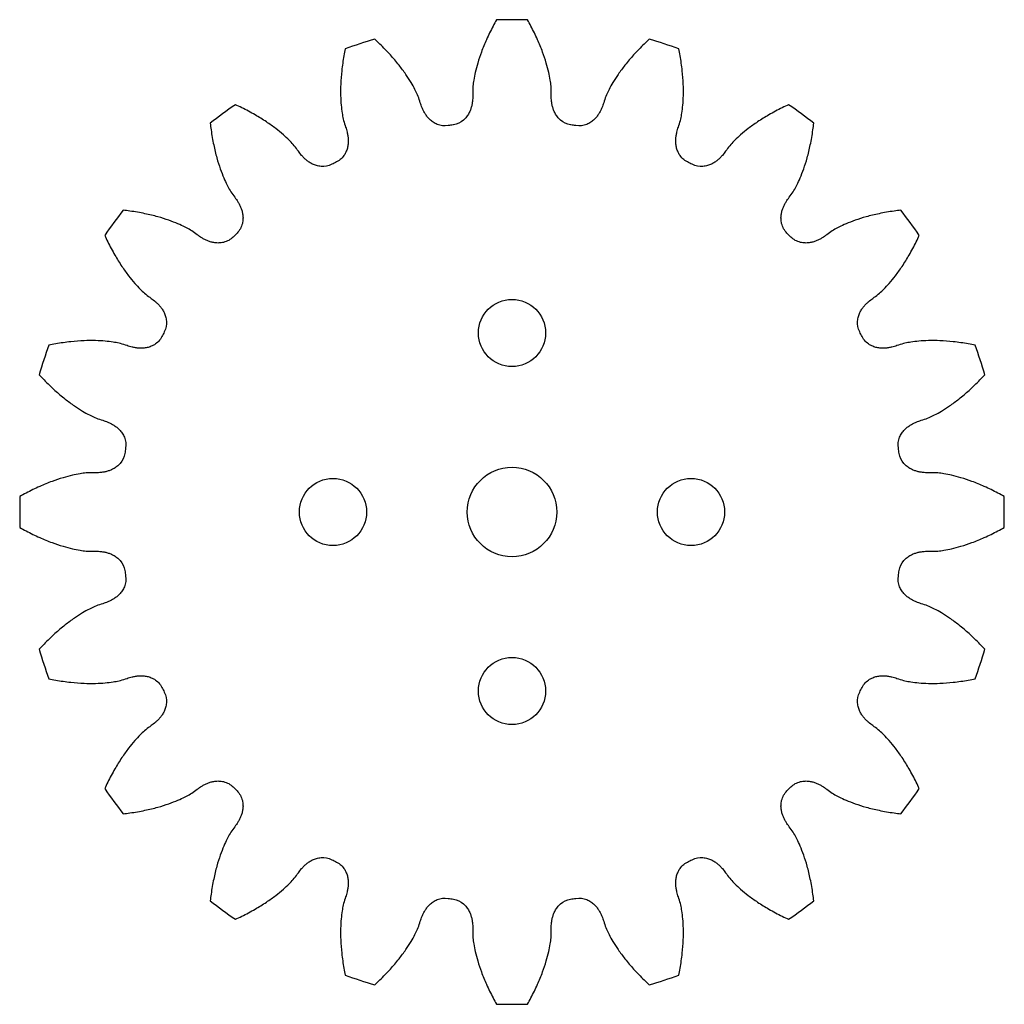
# Model space of a CAD drawing. Header units: millimetres. Extents: x -22 to 22, y -22 to 22.
import ezdxf

# ---------------------------------------------------------------- set-up
doc = ezdxf.new("R2010")
doc.units = ezdxf.units.MM

msp = doc.modelspace()

# ---------------------------------------------------------------- linework, layer by layer
at = {"color": 7, "linetype": 'Continuous', "lineweight": 25}
for p, q in [((-1.755, 18.738), (-1.754, 18.657)), ((1.754, 18.657), (1.755, 18.738)), ((-4.097, 18.286), (-4.121, 18.363)), ((4.121, 18.363), (4.097, 18.286)), ((-7.46, 17.279), (-7.434, 17.202)), ((-2.618, 17.303), (-2.626, 17.302)), ((2.626, 17.302), (2.618, 17.303)), ((7.434, 17.202), (7.46, 17.279)), ((-9.547, 16.125), (-9.594, 16.191)), ((9.594, 16.191), (9.547, 16.125)), ((-12.434, 14.128), (-12.386, 14.063)), ((12.386, 14.063), (12.434, 14.128)), ((-14.063, 12.386), (-14.128, 12.434)), ((14.128, 12.434), (14.063, 12.386)), ((-16.191, 9.594), (-16.125, 9.547)), ((16.125, 9.547), (16.191, 9.594)), ((-17.202, 7.434), (-17.279, 7.46)), ((17.279, 7.46), (17.202, 7.434)), ((-18.363, 4.121), (-18.286, 4.097)), ((18.286, 4.097), (18.363, 4.121)), ((-18.657, 1.754), (-18.738, 1.755)), ((18.738, 1.755), (18.657, 1.754)), ((-18.738, -1.755), (-18.657, -1.754)), ((18.657, -1.754), (18.738, -1.755)), ((-18.286, -4.097), (-18.363, -4.121)), ((18.363, -4.121), (18.286, -4.097)), ((-17.279, -7.46), (-17.202, -7.434)), ((17.202, -7.434), (17.279, -7.46)), ((-16.125, -9.547), (-16.191, -9.594)), ((16.191, -9.594), (16.125, -9.547)), ((-14.128, -12.434), (-14.063, -12.386)), ((14.063, -12.386), (14.128, -12.434)), ((-12.386, -14.063), (-12.434, -14.128)), ((12.434, -14.128), (12.386, -14.063)), ((-9.594, -16.191), (-9.547, -16.125)), ((9.547, -16.125), (9.594, -16.191)), ((-7.434, -17.202), (-7.46, -17.279)), ((7.46, -17.279), (7.434, -17.202)), ((-4.121, -18.363), (-4.097, -18.286)), ((4.097, -18.286), (4.121, -18.363)), ((-1.754, -18.657), (-1.755, -18.738)), ((1.755, -18.738), (1.754, -18.657))]:
    msp.add_line(p, q, dxfattribs=at)
for centre, radius in [((0, 8), 1.5), ((0, 0), 2), ((-8, 0), 1.5), ((8, 0), 1.5), ((0, -8), 1.5)]:
    msp.add_circle(centre, radius, dxfattribs=at)
for radius, start, end in [(22, 88.1902, 91.8098), (22, 106.1902, 109.8098), (22, 70.1902, 73.8098), (22, 124.1902, 127.8098), (22, 52.1902, 55.8098), (17.5, 98.6313, 99.3962), (17.5, 80.6038, 81.3687), (17.5, 116.6038, 117.3962), (17.5, 62.6038, 63.3962), (22, 142.1902, 145.8098), (22, 34.1902, 37.8098), (17.5, 134.6038, 135.3962), (17.5, 44.6038, 45.3962), (17.5, 152.6038, 153.3962), (17.5, 26.6038, 27.3962), (22, 160.1902, 163.8098), (22, 16.1902, 19.8098), (17.5, 170.6038, 171.3962), (17.5, 8.6038, 9.3962), (22, 178.1902, 181.8098), (22, 358.1902, 1.8098), (17.5, 188.6038, 189.3962), (17.5, 350.6038, 351.3962), (22, 196.1902, 199.8098), (22, 340.1902, 343.8098), (17.5, 206.6038, 207.3962), (17.5, 332.6038, 333.3962), (17.5, 224.6038, 225.3962), (17.5, 314.6038, 315.3962), (22, 214.1902, 217.8098), (22, 322.1902, 325.8098), (17.5, 242.6038, 243.3962), (17.5, 296.6038, 297.3962), (22, 232.1902, 235.8098), (17.5, 260.6038, 261.3962), (17.5, 278.6038, 279.3962), (22, 304.1902, 307.8098), (22, 250.1902, 253.8098), (22, 286.1902, 289.8098), (22, 268.1902, 271.8098)]:
    msp.add_arc((0, 0), radius, start, end, dxfattribs=at)
for points, knots in [([(-0.695, 21.989), (-0.746, 21.899), (-0.905, 21.609), (-1.138, 21.133), (-1.365, 20.581), (-1.53, 20.092), (-1.641, 19.673), (-1.709, 19.327), (-1.748, 19.024), (-1.758, 18.836), (-1.755, 18.738)], [0.2721397, 0.2721397, 0.2721397, 0.2721397, 0.3379093, 0.4810059, 0.6068639, 0.7154832, 0.8068638, 0.8810058, 0.9379092, 1, 1, 1, 1]), ([(1.755, 18.738), (1.758, 18.836), (1.748, 19.024), (1.709, 19.327), (1.641, 19.673), (1.53, 20.092), (1.365, 20.581), (1.138, 21.133), (0.905, 21.609), (0.746, 21.899), (0.695, 21.989)], [0, 0, 0, 0, 0.0620908, 0.1189942, 0.1931362, 0.2845168, 0.3931361, 0.5189941, 0.6620907, 0.7278603, 0.7278603, 0.7278603, 0.7278603]), ([(-4.121, 18.363), (-4.148, 18.458), (-4.216, 18.634), (-4.347, 18.91), (-4.518, 19.217), (-4.754, 19.582), (-5.061, 19.995), (-5.448, 20.451), (-5.817, 20.831), (-6.058, 21.057), (-6.134, 21.128)], [0, 0, 0, 0, 0.0620908, 0.1189942, 0.1931362, 0.2845168, 0.3931361, 0.5189941, 0.6620907, 0.7278603, 0.7278603, 0.7278603, 0.7278603]), ([(6.134, 21.128), (6.058, 21.057), (5.817, 20.831), (5.448, 20.451), (5.061, 19.995), (4.754, 19.582), (4.518, 19.217), (4.347, 18.91), (4.216, 18.634), (4.148, 18.458), (4.121, 18.363)], [0.2721397, 0.2721397, 0.2721397, 0.2721397, 0.3379093, 0.4810059, 0.6068639, 0.7154832, 0.8068638, 0.8810058, 0.9379092, 1, 1, 1, 1]), ([(-7.456, 20.698), (-7.477, 20.596), (-7.538, 20.272), (-7.613, 19.747), (-7.658, 19.152), (-7.664, 18.636), (-7.64, 18.203), (-7.598, 17.853), (-7.542, 17.553), (-7.493, 17.371), (-7.46, 17.279)], [0.2721397, 0.2721397, 0.2721397, 0.2721397, 0.3379093, 0.4810059, 0.6068639, 0.7154832, 0.8068638, 0.8810058, 0.9379092, 1, 1, 1, 1]), ([(7.46, 17.279), (7.493, 17.371), (7.542, 17.553), (7.598, 17.853), (7.64, 18.203), (7.664, 18.636), (7.658, 19.152), (7.613, 19.747), (7.538, 20.272), (7.477, 20.596), (7.456, 20.698)], [0, 0, 0, 0, 0.0620908, 0.1189942, 0.1931362, 0.2845168, 0.3931361, 0.5189941, 0.6620907, 0.7278603, 0.7278603, 0.7278603, 0.7278603]), ([(-1.754, 18.657), (-1.751, 18.579), (-1.756, 18.448), (-1.778, 18.268), (-1.809, 18.117), (-1.856, 17.964), (-1.926, 17.809), (-2.027, 17.651), (-2.233, 17.434), (-2.454, 17.329), (-2.618, 17.303)], [0, 0, 0, 0, 0.134072, 0.2208648, 0.3076255, 0.3966694, 0.4912579, 0.5957152, 0.7147963, 0.9952809, 0.9952809, 0.9952809, 0.9952809]), ([(2.618, 17.303), (2.454, 17.329), (2.233, 17.434), (2.027, 17.651), (1.926, 17.809), (1.856, 17.964), (1.809, 18.117), (1.778, 18.268), (1.756, 18.448), (1.751, 18.579), (1.754, 18.657)], [0.0047191, 0.0047191, 0.0047191, 0.0047191, 0.2852037, 0.4042848, 0.5087421, 0.6033306, 0.6923745, 0.7791352, 0.865928, 1, 1, 1, 1]), ([(-9.594, 16.191), (-9.649, 16.272), (-9.768, 16.419), (-9.978, 16.641), (-10.236, 16.88), (-10.572, 17.154), (-10.992, 17.453), (-11.501, 17.766), (-11.969, 18.014), (-12.268, 18.155), (-12.363, 18.198)], [0, 0, 0, 0, 0.0620908, 0.1189942, 0.1931362, 0.2845168, 0.3931361, 0.5189941, 0.6620907, 0.7278603, 0.7278603, 0.7278603, 0.7278603]), ([(-2.857, 17.265), (-3.021, 17.239), (-3.263, 17.271), (-3.526, 17.413), (-3.672, 17.533), (-3.786, 17.659), (-3.878, 17.789), (-3.954, 17.924), (-4.031, 18.088), (-4.075, 18.21), (-4.097, 18.286)], [0.0047191, 0.0047191, 0.0047191, 0.0047191, 0.2852037, 0.4042848, 0.5087421, 0.6033306, 0.6923745, 0.7791352, 0.865928, 1, 1, 1, 1]), ([(4.097, 18.286), (4.075, 18.21), (4.031, 18.088), (3.954, 17.924), (3.878, 17.789), (3.786, 17.659), (3.672, 17.533), (3.526, 17.413), (3.263, 17.271), (3.021, 17.239), (2.857, 17.265)], [0, 0, 0, 0, 0.134072, 0.2208648, 0.3076255, 0.3966694, 0.4912579, 0.5957152, 0.7147963, 0.9952809, 0.9952809, 0.9952809, 0.9952809]), ([(12.363, 18.198), (12.268, 18.155), (11.969, 18.014), (11.501, 17.766), (10.992, 17.453), (10.572, 17.154), (10.236, 16.88), (9.978, 16.641), (9.768, 16.419), (9.649, 16.272), (9.594, 16.191)], [0.2721397, 0.2721397, 0.2721397, 0.2721397, 0.3379093, 0.4810059, 0.6068639, 0.7154832, 0.8068638, 0.8810058, 0.9379092, 1, 1, 1, 1]), ([(-13.487, 17.381), (-13.475, 17.278), (-13.433, 16.95), (-13.343, 16.428), (-13.202, 15.848), (-13.048, 15.356), (-12.891, 14.951), (-12.743, 14.632), (-12.597, 14.363), (-12.494, 14.205), (-12.434, 14.128)], [0.2721397, 0.2721397, 0.2721397, 0.2721397, 0.3379093, 0.4810059, 0.6068639, 0.7154832, 0.8068638, 0.8810058, 0.9379092, 1, 1, 1, 1]), ([(-7.434, 17.202), (-7.407, 17.128), (-7.371, 17.003), (-7.336, 16.825), (-7.319, 16.671), (-7.317, 16.512), (-7.335, 16.342), (-7.383, 16.16), (-7.511, 15.891), (-7.689, 15.722), (-7.837, 15.647)], [0, 0, 0, 0, 0.134072, 0.2208648, 0.3076255, 0.3966694, 0.4912579, 0.5957152, 0.7147963, 0.9952809, 0.9952809, 0.9952809, 0.9952809]), ([(7.837, 15.647), (7.689, 15.722), (7.511, 15.891), (7.383, 16.16), (7.335, 16.342), (7.317, 16.512), (7.319, 16.671), (7.336, 16.825), (7.371, 17.003), (7.407, 17.128), (7.434, 17.202)], [0.0047191, 0.0047191, 0.0047191, 0.0047191, 0.2852037, 0.4042848, 0.5087421, 0.6033306, 0.6923745, 0.7791352, 0.865928, 1, 1, 1, 1]), ([(12.434, 14.128), (12.494, 14.205), (12.597, 14.363), (12.743, 14.632), (12.891, 14.951), (13.048, 15.356), (13.202, 15.848), (13.343, 16.428), (13.433, 16.95), (13.475, 17.278), (13.487, 17.381)], [0, 0, 0, 0, 0.0620908, 0.1189942, 0.1931362, 0.2845168, 0.3931361, 0.5189941, 0.6620907, 0.7278603, 0.7278603, 0.7278603, 0.7278603]), ([(-8.052, 15.537), (-8.2, 15.462), (-8.441, 15.417), (-8.735, 15.471), (-8.91, 15.54), (-9.057, 15.625), (-9.185, 15.72), (-9.3, 15.824), (-9.423, 15.957), (-9.503, 16.06), (-9.547, 16.125)], [0.0047191, 0.0047191, 0.0047191, 0.0047191, 0.2852037, 0.4042848, 0.5087421, 0.6033306, 0.6923745, 0.7791352, 0.865928, 1, 1, 1, 1]), ([(9.547, 16.125), (9.503, 16.06), (9.423, 15.957), (9.3, 15.824), (9.185, 15.72), (9.057, 15.625), (8.91, 15.54), (8.735, 15.471), (8.441, 15.417), (8.2, 15.462), (8.052, 15.537)], [0, 0, 0, 0, 0.134072, 0.2208648, 0.3076255, 0.3966694, 0.4912579, 0.5957152, 0.7147963, 0.9952809, 0.9952809, 0.9952809, 0.9952809]), ([(-12.386, 14.063), (-12.337, 14.001), (-12.265, 13.893), (-12.176, 13.734), (-12.112, 13.593), (-12.061, 13.442), (-12.026, 13.276), (-12.015, 13.088), (-12.054, 12.792), (-12.171, 12.577), (-12.289, 12.46)], [0, 0, 0, 0, 0.134072, 0.2208648, 0.3076255, 0.3966694, 0.4912579, 0.5957152, 0.7147963, 0.9952809, 0.9952809, 0.9952809, 0.9952809]), ([(12.289, 12.46), (12.171, 12.577), (12.054, 12.792), (12.015, 13.088), (12.026, 13.276), (12.061, 13.442), (12.112, 13.593), (12.176, 13.734), (12.265, 13.893), (12.337, 14.001), (12.386, 14.063)], [0.0047191, 0.0047191, 0.0047191, 0.0047191, 0.2852037, 0.4042848, 0.5087421, 0.6033306, 0.6923745, 0.7791352, 0.865928, 1, 1, 1, 1]), ([(-14.128, 12.434), (-14.205, 12.494), (-14.363, 12.597), (-14.632, 12.743), (-14.951, 12.891), (-15.356, 13.048), (-15.848, 13.202), (-16.428, 13.343), (-16.95, 13.433), (-17.278, 13.475), (-17.381, 13.487)], [0, 0, 0, 0, 0.0620908, 0.1189942, 0.1931362, 0.2845168, 0.3931361, 0.5189941, 0.6620907, 0.7278603, 0.7278603, 0.7278603, 0.7278603]), ([(17.381, 13.487), (17.278, 13.475), (16.95, 13.433), (16.428, 13.343), (15.848, 13.202), (15.356, 13.048), (14.951, 12.891), (14.632, 12.743), (14.363, 12.597), (14.205, 12.494), (14.128, 12.434)], [0.2721397, 0.2721397, 0.2721397, 0.2721397, 0.3379093, 0.4810059, 0.6068639, 0.7154832, 0.8068638, 0.8810058, 0.9379092, 1, 1, 1, 1]), ([(-18.198, 12.363), (-18.155, 12.268), (-18.014, 11.969), (-17.766, 11.501), (-17.453, 10.992), (-17.154, 10.572), (-16.88, 10.236), (-16.641, 9.978), (-16.419, 9.768), (-16.272, 9.649), (-16.191, 9.594)], [0.2721397, 0.2721397, 0.2721397, 0.2721397, 0.3379093, 0.4810059, 0.6068639, 0.7154832, 0.8068638, 0.8810058, 0.9379092, 1, 1, 1, 1]), ([(-12.46, 12.289), (-12.577, 12.171), (-12.792, 12.054), (-13.088, 12.015), (-13.276, 12.026), (-13.442, 12.061), (-13.593, 12.112), (-13.734, 12.176), (-13.893, 12.265), (-14.001, 12.337), (-14.063, 12.386)], [0.0047191, 0.0047191, 0.0047191, 0.0047191, 0.2852037, 0.4042848, 0.5087421, 0.6033306, 0.6923745, 0.7791352, 0.865928, 1, 1, 1, 1]), ([(14.063, 12.386), (14.001, 12.337), (13.893, 12.265), (13.734, 12.176), (13.593, 12.112), (13.442, 12.061), (13.276, 12.026), (13.088, 12.015), (12.792, 12.054), (12.577, 12.171), (12.46, 12.289)], [0, 0, 0, 0, 0.134072, 0.2208648, 0.3076255, 0.3966694, 0.4912579, 0.5957152, 0.7147963, 0.9952809, 0.9952809, 0.9952809, 0.9952809]), ([(16.191, 9.594), (16.272, 9.649), (16.419, 9.768), (16.641, 9.978), (16.88, 10.236), (17.154, 10.572), (17.453, 10.992), (17.766, 11.501), (18.014, 11.969), (18.155, 12.268), (18.198, 12.363)], [0, 0, 0, 0, 0.0620908, 0.1189942, 0.1931362, 0.2845168, 0.3931361, 0.5189941, 0.6620907, 0.7278603, 0.7278603, 0.7278603, 0.7278603]), ([(-16.125, 9.547), (-16.06, 9.503), (-15.957, 9.423), (-15.824, 9.3), (-15.72, 9.185), (-15.625, 9.057), (-15.54, 8.91), (-15.471, 8.735), (-15.417, 8.441), (-15.462, 8.2), (-15.537, 8.052)], [0, 0, 0, 0, 0.134072, 0.2208648, 0.3076255, 0.3966694, 0.4912579, 0.5957152, 0.7147963, 0.9952809, 0.9952809, 0.9952809, 0.9952809]), ([(15.537, 8.052), (15.462, 8.2), (15.417, 8.441), (15.471, 8.735), (15.54, 8.91), (15.625, 9.057), (15.72, 9.185), (15.824, 9.3), (15.957, 9.423), (16.06, 9.503), (16.125, 9.547)], [0.0047191, 0.0047191, 0.0047191, 0.0047191, 0.2852037, 0.4042848, 0.5087421, 0.6033306, 0.6923745, 0.7791352, 0.865928, 1, 1, 1, 1]), ([(-17.279, 7.46), (-17.371, 7.493), (-17.553, 7.542), (-17.853, 7.598), (-18.203, 7.64), (-18.636, 7.664), (-19.152, 7.658), (-19.747, 7.613), (-20.272, 7.538), (-20.596, 7.477), (-20.698, 7.456)], [0, 0, 0, 0, 0.0620908, 0.1189942, 0.1931362, 0.2845168, 0.3931361, 0.5189941, 0.6620907, 0.7278603, 0.7278603, 0.7278603, 0.7278603]), ([(-15.647, 7.837), (-15.722, 7.689), (-15.891, 7.511), (-16.16, 7.383), (-16.342, 7.335), (-16.512, 7.317), (-16.671, 7.319), (-16.825, 7.336), (-17.003, 7.371), (-17.128, 7.407), (-17.202, 7.434)], [0.0047191, 0.0047191, 0.0047191, 0.0047191, 0.2852037, 0.4042848, 0.5087421, 0.6033306, 0.6923745, 0.7791352, 0.865928, 1, 1, 1, 1]), ([(17.202, 7.434), (17.128, 7.407), (17.003, 7.371), (16.825, 7.336), (16.671, 7.319), (16.512, 7.317), (16.342, 7.335), (16.16, 7.383), (15.891, 7.511), (15.722, 7.689), (15.647, 7.837)], [0, 0, 0, 0, 0.134072, 0.2208648, 0.3076255, 0.3966694, 0.4912579, 0.5957152, 0.7147963, 0.9952809, 0.9952809, 0.9952809, 0.9952809]), ([(20.698, 7.456), (20.596, 7.477), (20.272, 7.538), (19.747, 7.613), (19.152, 7.658), (18.636, 7.664), (18.203, 7.64), (17.853, 7.598), (17.553, 7.542), (17.371, 7.493), (17.279, 7.46)], [0.2721397, 0.2721397, 0.2721397, 0.2721397, 0.3379093, 0.4810059, 0.6068639, 0.7154832, 0.8068638, 0.8810058, 0.9379092, 1, 1, 1, 1]), ([(-21.128, 6.134), (-21.057, 6.058), (-20.831, 5.817), (-20.451, 5.448), (-19.995, 5.061), (-19.582, 4.754), (-19.217, 4.518), (-18.91, 4.347), (-18.634, 4.216), (-18.458, 4.148), (-18.363, 4.121)], [0.2721397, 0.2721397, 0.2721397, 0.2721397, 0.3379093, 0.4810059, 0.6068639, 0.7154832, 0.8068638, 0.8810058, 0.9379092, 1, 1, 1, 1]), ([(18.363, 4.121), (18.458, 4.148), (18.634, 4.216), (18.91, 4.347), (19.217, 4.518), (19.582, 4.754), (19.995, 5.061), (20.451, 5.448), (20.831, 5.817), (21.057, 6.058), (21.128, 6.134)], [0, 0, 0, 0, 0.0620908, 0.1189942, 0.1931362, 0.2845168, 0.3931361, 0.5189941, 0.6620907, 0.7278603, 0.7278603, 0.7278603, 0.7278603]), ([(-18.286, 4.097), (-18.21, 4.075), (-18.088, 4.031), (-17.924, 3.954), (-17.789, 3.878), (-17.659, 3.786), (-17.533, 3.672), (-17.413, 3.526), (-17.271, 3.263), (-17.239, 3.021), (-17.265, 2.857)], [0, 0, 0, 0, 0.134072, 0.2208648, 0.3076255, 0.3966694, 0.4912579, 0.5957152, 0.7147963, 0.9952809, 0.9952809, 0.9952809, 0.9952809]), ([(17.265, 2.857), (17.239, 3.021), (17.271, 3.263), (17.413, 3.526), (17.533, 3.672), (17.659, 3.786), (17.789, 3.878), (17.924, 3.954), (18.088, 4.031), (18.21, 4.075), (18.286, 4.097)], [0.0047191, 0.0047191, 0.0047191, 0.0047191, 0.2852037, 0.4042848, 0.5087421, 0.6033306, 0.6923745, 0.7791352, 0.865928, 1, 1, 1, 1]), ([(-17.303, 2.618), (-17.329, 2.454), (-17.434, 2.233), (-17.651, 2.027), (-17.809, 1.926), (-17.964, 1.856), (-18.117, 1.809), (-18.268, 1.778), (-18.448, 1.756), (-18.579, 1.751), (-18.657, 1.754)], [0.0047191, 0.0047191, 0.0047191, 0.0047191, 0.2852037, 0.4042848, 0.5087421, 0.6033306, 0.6923745, 0.7791352, 0.865928, 1, 1, 1, 1]), ([(18.657, 1.754), (18.579, 1.751), (18.448, 1.756), (18.268, 1.778), (18.117, 1.809), (17.964, 1.856), (17.809, 1.926), (17.651, 2.027), (17.434, 2.233), (17.329, 2.454), (17.303, 2.618)], [0, 0, 0, 0, 0.134072, 0.2208648, 0.3076255, 0.3966694, 0.4912579, 0.5957152, 0.7147963, 0.9952809, 0.9952809, 0.9952809, 0.9952809]), ([(-18.738, 1.755), (-18.836, 1.758), (-19.024, 1.748), (-19.327, 1.709), (-19.673, 1.641), (-20.092, 1.53), (-20.581, 1.365), (-21.133, 1.138), (-21.609, 0.905), (-21.899, 0.746), (-21.989, 0.695)], [0, 0, 0, 0, 0.0620908, 0.1189942, 0.1931362, 0.2845168, 0.3931361, 0.5189941, 0.6620907, 0.7278603, 0.7278603, 0.7278603, 0.7278603]), ([(21.989, 0.695), (21.899, 0.746), (21.609, 0.905), (21.133, 1.138), (20.581, 1.365), (20.092, 1.53), (19.673, 1.641), (19.327, 1.709), (19.024, 1.748), (18.836, 1.758), (18.738, 1.755)], [0.2721397, 0.2721397, 0.2721397, 0.2721397, 0.3379093, 0.4810059, 0.6068639, 0.7154832, 0.8068638, 0.8810058, 0.9379092, 1, 1, 1, 1]), ([(-21.989, -0.695), (-21.899, -0.746), (-21.609, -0.905), (-21.133, -1.138), (-20.581, -1.365), (-20.092, -1.53), (-19.673, -1.641), (-19.327, -1.709), (-19.024, -1.748), (-18.836, -1.758), (-18.738, -1.755)], [0.2721397, 0.2721397, 0.2721397, 0.2721397, 0.3379093, 0.4810059, 0.6068639, 0.7154832, 0.8068638, 0.8810058, 0.9379092, 1, 1, 1, 1]), ([(18.738, -1.755), (18.836, -1.758), (19.024, -1.748), (19.327, -1.709), (19.673, -1.641), (20.092, -1.53), (20.581, -1.365), (21.133, -1.138), (21.609, -0.905), (21.899, -0.746), (21.989, -0.695)], [0, 0, 0, 0, 0.0620908, 0.1189942, 0.1931362, 0.2845168, 0.3931361, 0.5189941, 0.6620907, 0.7278603, 0.7278603, 0.7278603, 0.7278603]), ([(-18.657, -1.754), (-18.579, -1.751), (-18.448, -1.756), (-18.268, -1.778), (-18.117, -1.809), (-17.964, -1.856), (-17.809, -1.926), (-17.651, -2.027), (-17.434, -2.233), (-17.329, -2.454), (-17.303, -2.618)], [0, 0, 0, 0, 0.134072, 0.2208648, 0.3076255, 0.3966694, 0.4912579, 0.5957152, 0.7147963, 0.9952809, 0.9952809, 0.9952809, 0.9952809]), ([(17.303, -2.618), (17.329, -2.454), (17.434, -2.233), (17.651, -2.027), (17.809, -1.926), (17.964, -1.856), (18.117, -1.809), (18.268, -1.778), (18.448, -1.756), (18.579, -1.751), (18.657, -1.754)], [0.0047191, 0.0047191, 0.0047191, 0.0047191, 0.2852037, 0.4042848, 0.5087421, 0.6033306, 0.6923745, 0.7791352, 0.865928, 1, 1, 1, 1]), ([(-17.265, -2.857), (-17.239, -3.021), (-17.271, -3.263), (-17.413, -3.526), (-17.533, -3.672), (-17.659, -3.786), (-17.789, -3.878), (-17.924, -3.954), (-18.088, -4.031), (-18.21, -4.075), (-18.286, -4.097)], [0.0047191, 0.0047191, 0.0047191, 0.0047191, 0.2852037, 0.4042848, 0.5087421, 0.6033306, 0.6923745, 0.7791352, 0.865928, 1, 1, 1, 1]), ([(18.286, -4.097), (18.21, -4.075), (18.088, -4.031), (17.924, -3.954), (17.789, -3.878), (17.659, -3.786), (17.533, -3.672), (17.413, -3.526), (17.271, -3.263), (17.239, -3.021), (17.265, -2.857)], [0, 0, 0, 0, 0.134072, 0.2208648, 0.3076255, 0.3966694, 0.4912579, 0.5957152, 0.7147963, 0.9952809, 0.9952809, 0.9952809, 0.9952809]), ([(-18.363, -4.121), (-18.458, -4.148), (-18.634, -4.216), (-18.91, -4.347), (-19.217, -4.518), (-19.582, -4.754), (-19.995, -5.061), (-20.451, -5.448), (-20.831, -5.817), (-21.057, -6.058), (-21.128, -6.134)], [0, 0, 0, 0, 0.0620908, 0.1189942, 0.1931362, 0.2845168, 0.3931361, 0.5189941, 0.6620907, 0.7278603, 0.7278603, 0.7278603, 0.7278603]), ([(21.128, -6.134), (21.057, -6.058), (20.831, -5.817), (20.451, -5.448), (19.995, -5.061), (19.582, -4.754), (19.217, -4.518), (18.91, -4.347), (18.634, -4.216), (18.458, -4.148), (18.363, -4.121)], [0.2721397, 0.2721397, 0.2721397, 0.2721397, 0.3379093, 0.4810059, 0.6068639, 0.7154832, 0.8068638, 0.8810058, 0.9379092, 1, 1, 1, 1]), ([(-20.698, -7.456), (-20.596, -7.477), (-20.272, -7.538), (-19.747, -7.613), (-19.152, -7.658), (-18.636, -7.664), (-18.203, -7.64), (-17.853, -7.598), (-17.553, -7.542), (-17.371, -7.493), (-17.279, -7.46)], [0.2721397, 0.2721397, 0.2721397, 0.2721397, 0.3379093, 0.4810059, 0.6068639, 0.7154832, 0.8068638, 0.8810058, 0.9379092, 1, 1, 1, 1]), ([(-17.202, -7.434), (-17.128, -7.407), (-17.003, -7.371), (-16.825, -7.336), (-16.671, -7.319), (-16.512, -7.317), (-16.342, -7.335), (-16.16, -7.383), (-15.891, -7.511), (-15.722, -7.689), (-15.647, -7.837)], [0, 0, 0, 0, 0.134072, 0.2208648, 0.3076255, 0.3966694, 0.4912579, 0.5957152, 0.7147963, 0.9952809, 0.9952809, 0.9952809, 0.9952809]), ([(15.647, -7.837), (15.722, -7.689), (15.891, -7.511), (16.16, -7.383), (16.342, -7.335), (16.512, -7.317), (16.671, -7.319), (16.825, -7.336), (17.003, -7.371), (17.128, -7.407), (17.202, -7.434)], [0.0047191, 0.0047191, 0.0047191, 0.0047191, 0.2852037, 0.4042848, 0.5087421, 0.6033306, 0.6923745, 0.7791352, 0.865928, 1, 1, 1, 1]), ([(17.279, -7.46), (17.371, -7.493), (17.553, -7.542), (17.853, -7.598), (18.203, -7.64), (18.636, -7.664), (19.152, -7.658), (19.747, -7.613), (20.272, -7.538), (20.596, -7.477), (20.698, -7.456)], [0, 0, 0, 0, 0.0620908, 0.1189942, 0.1931362, 0.2845168, 0.3931361, 0.5189941, 0.6620907, 0.7278603, 0.7278603, 0.7278603, 0.7278603]), ([(-15.537, -8.052), (-15.462, -8.2), (-15.417, -8.441), (-15.471, -8.735), (-15.54, -8.91), (-15.625, -9.057), (-15.72, -9.185), (-15.824, -9.3), (-15.957, -9.423), (-16.06, -9.503), (-16.125, -9.547)], [0.0047191, 0.0047191, 0.0047191, 0.0047191, 0.2852037, 0.4042848, 0.5087421, 0.6033306, 0.6923745, 0.7791352, 0.865928, 1, 1, 1, 1]), ([(16.125, -9.547), (16.06, -9.503), (15.957, -9.423), (15.824, -9.3), (15.72, -9.185), (15.625, -9.057), (15.54, -8.91), (15.471, -8.735), (15.417, -8.441), (15.462, -8.2), (15.537, -8.052)], [0, 0, 0, 0, 0.134072, 0.2208648, 0.3076255, 0.3966694, 0.4912579, 0.5957152, 0.7147963, 0.9952809, 0.9952809, 0.9952809, 0.9952809]), ([(-16.191, -9.594), (-16.272, -9.649), (-16.419, -9.768), (-16.641, -9.978), (-16.88, -10.236), (-17.154, -10.572), (-17.453, -10.992), (-17.766, -11.501), (-18.014, -11.969), (-18.155, -12.268), (-18.198, -12.363)], [0, 0, 0, 0, 0.0620908, 0.1189942, 0.1931362, 0.2845168, 0.3931361, 0.5189941, 0.6620907, 0.7278603, 0.7278603, 0.7278603, 0.7278603]), ([(18.198, -12.363), (18.155, -12.268), (18.014, -11.969), (17.766, -11.501), (17.453, -10.992), (17.154, -10.572), (16.88, -10.236), (16.641, -9.978), (16.419, -9.768), (16.272, -9.649), (16.191, -9.594)], [0.2721397, 0.2721397, 0.2721397, 0.2721397, 0.3379093, 0.4810059, 0.6068639, 0.7154832, 0.8068638, 0.8810058, 0.9379092, 1, 1, 1, 1]), ([(-14.063, -12.386), (-14.001, -12.337), (-13.893, -12.265), (-13.734, -12.176), (-13.593, -12.112), (-13.442, -12.061), (-13.276, -12.026), (-13.088, -12.015), (-12.792, -12.054), (-12.577, -12.171), (-12.46, -12.289)], [0, 0, 0, 0, 0.134072, 0.2208648, 0.3076255, 0.3966694, 0.4912579, 0.5957152, 0.7147963, 0.9952809, 0.9952809, 0.9952809, 0.9952809]), ([(12.46, -12.289), (12.577, -12.171), (12.792, -12.054), (13.088, -12.015), (13.276, -12.026), (13.442, -12.061), (13.593, -12.112), (13.734, -12.176), (13.893, -12.265), (14.001, -12.337), (14.063, -12.386)], [0.0047191, 0.0047191, 0.0047191, 0.0047191, 0.2852037, 0.4042848, 0.5087421, 0.6033306, 0.6923745, 0.7791352, 0.865928, 1, 1, 1, 1]), ([(-17.381, -13.487), (-17.278, -13.475), (-16.95, -13.433), (-16.428, -13.343), (-15.848, -13.202), (-15.356, -13.048), (-14.951, -12.891), (-14.632, -12.743), (-14.363, -12.597), (-14.205, -12.494), (-14.128, -12.434)], [0.2721397, 0.2721397, 0.2721397, 0.2721397, 0.3379093, 0.4810059, 0.6068639, 0.7154832, 0.8068638, 0.8810058, 0.9379092, 1, 1, 1, 1]), ([(-12.289, -12.46), (-12.171, -12.577), (-12.054, -12.792), (-12.015, -13.088), (-12.026, -13.276), (-12.061, -13.442), (-12.112, -13.593), (-12.176, -13.734), (-12.265, -13.893), (-12.337, -14.001), (-12.386, -14.063)], [0.0047191, 0.0047191, 0.0047191, 0.0047191, 0.2852037, 0.4042848, 0.5087421, 0.6033306, 0.6923745, 0.7791352, 0.865928, 1, 1, 1, 1]), ([(12.386, -14.063), (12.337, -14.001), (12.265, -13.893), (12.176, -13.734), (12.112, -13.593), (12.061, -13.442), (12.026, -13.276), (12.015, -13.088), (12.054, -12.792), (12.171, -12.577), (12.289, -12.46)], [0, 0, 0, 0, 0.134072, 0.2208648, 0.3076255, 0.3966694, 0.4912579, 0.5957152, 0.7147963, 0.9952809, 0.9952809, 0.9952809, 0.9952809]), ([(14.128, -12.434), (14.205, -12.494), (14.363, -12.597), (14.632, -12.743), (14.951, -12.891), (15.356, -13.048), (15.848, -13.202), (16.428, -13.343), (16.95, -13.433), (17.278, -13.475), (17.381, -13.487)], [0, 0, 0, 0, 0.0620908, 0.1189942, 0.1931362, 0.2845168, 0.3931361, 0.5189941, 0.6620907, 0.7278603, 0.7278603, 0.7278603, 0.7278603]), ([(-12.434, -14.128), (-12.494, -14.205), (-12.597, -14.363), (-12.743, -14.632), (-12.891, -14.951), (-13.048, -15.356), (-13.202, -15.848), (-13.343, -16.428), (-13.433, -16.95), (-13.475, -17.278), (-13.487, -17.381)], [0, 0, 0, 0, 0.0620908, 0.1189942, 0.1931362, 0.2845168, 0.3931361, 0.5189941, 0.6620907, 0.7278603, 0.7278603, 0.7278603, 0.7278603]), ([(13.487, -17.381), (13.475, -17.278), (13.433, -16.95), (13.343, -16.428), (13.202, -15.848), (13.048, -15.356), (12.891, -14.951), (12.743, -14.632), (12.597, -14.363), (12.494, -14.205), (12.434, -14.128)], [0.2721397, 0.2721397, 0.2721397, 0.2721397, 0.3379093, 0.4810059, 0.6068639, 0.7154832, 0.8068638, 0.8810058, 0.9379092, 1, 1, 1, 1]), ([(-9.547, -16.125), (-9.503, -16.06), (-9.423, -15.957), (-9.3, -15.824), (-9.185, -15.72), (-9.057, -15.625), (-8.91, -15.54), (-8.735, -15.471), (-8.441, -15.417), (-8.2, -15.462), (-8.052, -15.537)], [0, 0, 0, 0, 0.134072, 0.2208648, 0.3076255, 0.3966694, 0.4912579, 0.5957152, 0.7147963, 0.9952809, 0.9952809, 0.9952809, 0.9952809]), ([(-7.837, -15.647), (-7.689, -15.722), (-7.511, -15.891), (-7.383, -16.16), (-7.335, -16.342), (-7.317, -16.512), (-7.319, -16.671), (-7.336, -16.825), (-7.371, -17.003), (-7.407, -17.128), (-7.434, -17.202)], [0.0047191, 0.0047191, 0.0047191, 0.0047191, 0.2852037, 0.4042848, 0.5087421, 0.6033306, 0.6923745, 0.7791352, 0.865928, 1, 1, 1, 1]), ([(7.434, -17.202), (7.407, -17.128), (7.371, -17.003), (7.336, -16.825), (7.319, -16.671), (7.317, -16.512), (7.335, -16.342), (7.383, -16.16), (7.511, -15.891), (7.689, -15.722), (7.837, -15.647)], [0, 0, 0, 0, 0.134072, 0.2208648, 0.3076255, 0.3966694, 0.4912579, 0.5957152, 0.7147963, 0.9952809, 0.9952809, 0.9952809, 0.9952809]), ([(8.052, -15.537), (8.2, -15.462), (8.441, -15.417), (8.735, -15.471), (8.91, -15.54), (9.057, -15.625), (9.185, -15.72), (9.3, -15.824), (9.423, -15.957), (9.503, -16.06), (9.547, -16.125)], [0.0047191, 0.0047191, 0.0047191, 0.0047191, 0.2852037, 0.4042848, 0.5087421, 0.6033306, 0.6923745, 0.7791352, 0.865928, 1, 1, 1, 1]), ([(-12.363, -18.198), (-12.268, -18.155), (-11.969, -18.014), (-11.501, -17.766), (-10.992, -17.453), (-10.572, -17.154), (-10.236, -16.88), (-9.978, -16.641), (-9.768, -16.419), (-9.649, -16.272), (-9.594, -16.191)], [0.2721397, 0.2721397, 0.2721397, 0.2721397, 0.3379093, 0.4810059, 0.6068639, 0.7154832, 0.8068638, 0.8810058, 0.9379092, 1, 1, 1, 1]), ([(9.594, -16.191), (9.649, -16.272), (9.768, -16.419), (9.978, -16.641), (10.236, -16.88), (10.572, -17.154), (10.992, -17.453), (11.501, -17.766), (11.969, -18.014), (12.268, -18.155), (12.363, -18.198)], [0, 0, 0, 0, 0.0620908, 0.1189942, 0.1931362, 0.2845168, 0.3931361, 0.5189941, 0.6620907, 0.7278603, 0.7278603, 0.7278603, 0.7278603]), ([(-7.46, -17.279), (-7.493, -17.371), (-7.542, -17.553), (-7.598, -17.853), (-7.64, -18.203), (-7.664, -18.636), (-7.658, -19.152), (-7.613, -19.747), (-7.538, -20.272), (-7.477, -20.596), (-7.456, -20.698)], [0, 0, 0, 0, 0.0620908, 0.1189942, 0.1931362, 0.2845168, 0.3931361, 0.5189941, 0.6620907, 0.7278603, 0.7278603, 0.7278603, 0.7278603]), ([(-4.097, -18.286), (-4.075, -18.21), (-4.031, -18.088), (-3.954, -17.924), (-3.878, -17.789), (-3.786, -17.659), (-3.672, -17.533), (-3.526, -17.413), (-3.263, -17.271), (-3.021, -17.239), (-2.857, -17.265)], [0, 0, 0, 0, 0.134072, 0.2208648, 0.3076255, 0.3966694, 0.4912579, 0.5957152, 0.7147963, 0.9952809, 0.9952809, 0.9952809, 0.9952809]), ([(-2.618, -17.303), (-2.454, -17.329), (-2.233, -17.434), (-2.027, -17.651), (-1.926, -17.809), (-1.856, -17.964), (-1.809, -18.117), (-1.778, -18.268), (-1.756, -18.448), (-1.751, -18.579), (-1.754, -18.657)], [0.0047191, 0.0047191, 0.0047191, 0.0047191, 0.2852037, 0.4042848, 0.5087421, 0.6033306, 0.6923745, 0.7791352, 0.865928, 1, 1, 1, 1]), ([(1.754, -18.657), (1.751, -18.579), (1.756, -18.448), (1.778, -18.268), (1.809, -18.117), (1.856, -17.964), (1.926, -17.809), (2.027, -17.651), (2.233, -17.434), (2.454, -17.329), (2.618, -17.303)], [0, 0, 0, 0, 0.134072, 0.2208648, 0.3076255, 0.3966694, 0.4912579, 0.5957152, 0.7147963, 0.9952809, 0.9952809, 0.9952809, 0.9952809]), ([(2.857, -17.265), (3.021, -17.239), (3.263, -17.271), (3.526, -17.413), (3.672, -17.533), (3.786, -17.659), (3.878, -17.789), (3.954, -17.924), (4.031, -18.088), (4.075, -18.21), (4.097, -18.286)], [0.0047191, 0.0047191, 0.0047191, 0.0047191, 0.2852037, 0.4042848, 0.5087421, 0.6033306, 0.6923745, 0.7791352, 0.865928, 1, 1, 1, 1]), ([(7.456, -20.698), (7.477, -20.596), (7.538, -20.272), (7.613, -19.747), (7.658, -19.152), (7.664, -18.636), (7.64, -18.203), (7.598, -17.853), (7.542, -17.553), (7.493, -17.371), (7.46, -17.279)], [0.2721397, 0.2721397, 0.2721397, 0.2721397, 0.3379093, 0.4810059, 0.6068639, 0.7154832, 0.8068638, 0.8810058, 0.9379092, 1, 1, 1, 1]), ([(-6.134, -21.128), (-6.058, -21.057), (-5.817, -20.831), (-5.448, -20.451), (-5.061, -19.995), (-4.754, -19.582), (-4.518, -19.217), (-4.347, -18.91), (-4.216, -18.634), (-4.148, -18.458), (-4.121, -18.363)], [0.2721397, 0.2721397, 0.2721397, 0.2721397, 0.3379093, 0.4810059, 0.6068639, 0.7154832, 0.8068638, 0.8810058, 0.9379092, 1, 1, 1, 1]), ([(4.121, -18.363), (4.148, -18.458), (4.216, -18.634), (4.347, -18.91), (4.518, -19.217), (4.754, -19.582), (5.061, -19.995), (5.448, -20.451), (5.817, -20.831), (6.058, -21.057), (6.134, -21.128)], [0, 0, 0, 0, 0.0620908, 0.1189942, 0.1931362, 0.2845168, 0.3931361, 0.5189941, 0.6620907, 0.7278603, 0.7278603, 0.7278603, 0.7278603]), ([(-1.755, -18.738), (-1.758, -18.836), (-1.748, -19.024), (-1.709, -19.327), (-1.641, -19.673), (-1.53, -20.092), (-1.365, -20.581), (-1.138, -21.133), (-0.905, -21.609), (-0.746, -21.899), (-0.695, -21.989)], [0, 0, 0, 0, 0.0620908, 0.1189942, 0.1931362, 0.2845168, 0.3931361, 0.5189941, 0.6620907, 0.7278603, 0.7278603, 0.7278603, 0.7278603]), ([(0.695, -21.989), (0.746, -21.899), (0.905, -21.609), (1.138, -21.133), (1.365, -20.581), (1.53, -20.092), (1.641, -19.673), (1.709, -19.327), (1.748, -19.024), (1.758, -18.836), (1.755, -18.738)], [0.2721397, 0.2721397, 0.2721397, 0.2721397, 0.3379093, 0.4810059, 0.6068639, 0.7154832, 0.8068638, 0.8810058, 0.9379092, 1, 1, 1, 1])]:
    msp.add_open_spline(points, degree=3, knots=knots, dxfattribs=at)

doc.saveas('drawing.dxf')
